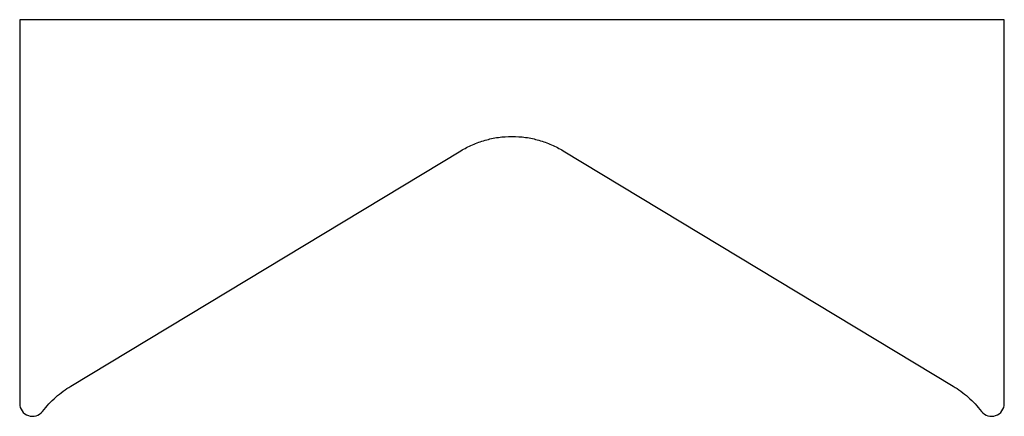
# Model space of a CAD drawing. Header units: millimetres. Extents: x 0 to 385, y 0 to 156.
import ezdxf

# ---------------------------------------------------------------- set-up
doc = ezdxf.new("R2010")
doc.units = ezdxf.units.MM
doc.linetypes.add('SLD-Sürekli', pattern=[0])

msp = doc.modelspace()

# ---------------------------------------------------------------- linework, layer by layer
at = {"color": 7, "linetype": 'SLD-Sürekli', "lineweight": 25}
for p, q in [((385.4, 155.53), (0.4, 155.53)), ((0.4, 155.53), (0.4, 5.4)), ((385.4, 5.4), (385.4, 155.53)), ((20.4, 12.19), (172.9, 104.26)), ((212.9, 104.26), (365.4, 12.19))]:
    msp.add_line(p, q, dxfattribs=at)
for centre, start, end in [((5.4, 5.4), 180, 322.1673), ((380.4, 5.4), 217.8327, 0)]:
    msp.add_arc(centre, 5, start, end, dxfattribs=at)
for points, knots in [([(172.9, 104.26), (174.34, 105.13), (175.86, 105.92), (179.03, 107.31), (180.68, 107.9), (184.06, 108.87), (185.8, 109.24), (189.33, 109.74), (191.11, 109.86), (194.69, 109.86), (196.47, 109.74), (200, 109.24), (201.74, 108.87), (205.12, 107.9), (206.77, 107.31), (209.94, 105.92), (211.46, 105.13), (212.9, 104.26)], [0, 0, 0, 0, 0.125, 0.125, 0.25, 0.25, 0.375, 0.375, 0.5, 0.5, 0.625, 0.625, 0.75, 0.75, 0.875, 0.875, 1, 1, 1, 1]), ([(9.35, 2.33), (10.92, 4.36), (12.67, 6.22), (16.39, 9.52), (18.37, 10.96), (20.4, 12.19)], [0, 0, 0, 0, 0.5, 0.5, 1, 1, 1, 1]), ([(365.4, 12.19), (367.43, 10.96), (369.41, 9.52), (373.13, 6.22), (374.88, 4.36), (376.45, 2.33)], [0, 0, 0, 0, 0.5, 0.5, 1, 1, 1, 1])]:
    msp.add_open_spline(points, degree=3, knots=knots, dxfattribs=at)

doc.saveas('drawing.dxf')
